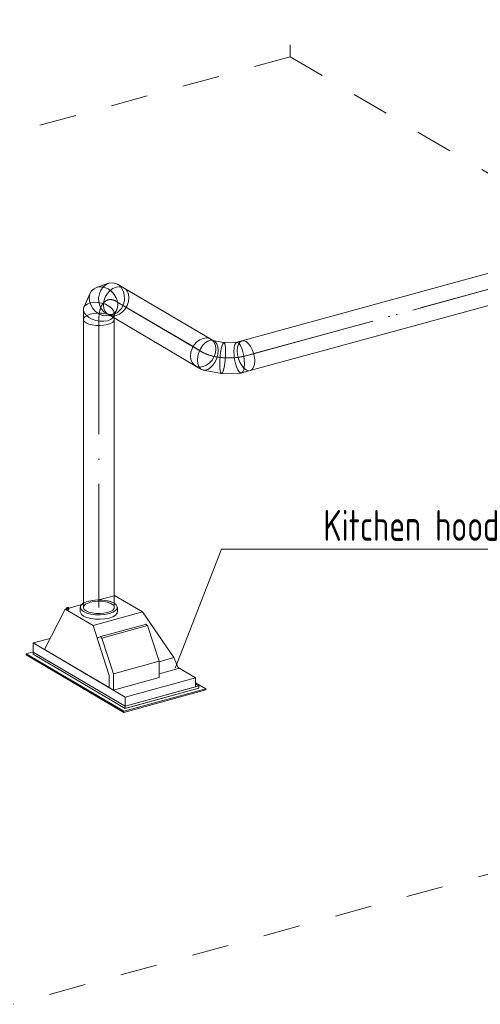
# Model space of a CAD drawing. Header units: millimetres. Extents: x 37142 to 74566, y 2709 to 34045.
# Tile 30 of 58: x 68041 to 69905, y 18163 to 22146. Entities that reach past the tile are written whole.
import ezdxf

# ---------------------------------------------------------------- set-up
doc = ezdxf.new("R2010")
doc.units = ezdxf.units.MM
doc.linetypes.add('ADSK_Осевая', pattern=[700, 500, -100, 0, -100])
doc.linetypes.add('ADSK_Скрыто', pattern=[300, 150, -150])
for name, color, linetype, lineweight in [('G-____-____-SYMB', 111, 'ADSK_Скрыто', 20), ('M-EQPM-___-IDEN', 50, 'Continuous', 20), ('M-EQPM-____-OTLN', 50, 'Continuous', 20), ('M-HVAC-DUCT-CNTR', 70, 'ADSK_Осевая', 20), ('M-HVAC-DUCT-OTLN', 70, 'Continuous', 20)]:
    doc.layers.add(name, color=color, linetype=linetype, lineweight=lineweight)
doc.styles.add('GOST Common_1', font='GOST_Common.ttf', dxfattribs={"width": 0.9, "height": 125})

# ---------------------------------------------------------------- blocks, each defined once
blk = doc.blocks.new('Кухня вытяжка встраиваемая - 702w x 402d x 283h-1604134-3D Вент Right')
at = {"layer": 'M-EQPM-____-OTLN', "color": 171}
for p, q in [((1440.1, 19798.6), (1488.7, 19811.9)), ((1489.2, 19812), (1497.7, 19814.4)), ((1497.9, 19814.4), (1502.8, 19815.8)), ((1502.8, 19815.8), (1503.7, 19816)), ((1382, 19787.1), (1378.5, 19785.1)), ((1488.9, 19792), (1477.2, 19795.1)), ((1502.8, 19785.9), (1498.2, 19788.3))]:
    blk.add_line(p, q, dxfattribs=at)
at = {"layer": 'M-EQPM-____-OTLN', "color": 5}
for p, q in [((1503.7, 19816), (1504.9, 19816.3)), ((1617.6, 19750), (1504.9, 19816.3)), ((1305.7, 19761.8), (1221.2, 19598.2)), ((1305.7, 19761.8), (1310.7, 19763.2)), ((1418.4, 19695.5), (1305.7, 19761.8)), ((1310.4, 19765.7), (1310.4, 19761.1)), ((1320.1, 19765.8), (1372.4, 19780.1)), ((1320.4, 19761.1), (1320.4, 19765.7)), ((1320.4, 19761.2), (1320.4, 19761.1)), ((1366.3, 19768.7), (1366.3, 19750.4)), ((1516.3, 19750.4), (1516.3, 19768.7)), ((1617.6, 19750), (1418.4, 19695.5)), ((1745, 19565.4), (1617.6, 19750)), ((1483.2, 19493.7), (1418.4, 19695.5)), ((1449.1, 19650.6), (1633.9, 19701.2)), ((1453.9, 19644.2), (1638.7, 19694.8)), ((1633.9, 19701.2), (1636.2, 19694.1)), ((1638.7, 19694.8), (1684.9, 19550.8)), ((1244.6, 19643.4), (1176.1, 19624.7)), ((1449.1, 19650.6), (1434.9, 19644.1)), ((1434.9, 19644.1), (1483.2, 19493.7)), ((1451.5, 19643.1), (1449.1, 19650.6)), ((1453.9, 19644.2), (1451.5, 19643.1)), ((1500.1, 19500.2), (1453.9, 19644.2)), ((1547.9, 19405.8), (1176.1, 19624.7)), ((1176.1, 19624.7), (1176.1, 19588.1)), ((1221.2, 19598.2), (1483.2, 19443.9)), ((1176.1, 19589.1), (1146.9, 19581.1)), ((1542.4, 19348.3), (1146.9, 19581.1)), ((1146.9, 19581.1), (1146.9, 19576.5)), ((1146.9, 19576.5), (1542.4, 19343.7)), ((1547.9, 19369.2), (1176.1, 19588.1)), ((1176.1, 19588.1), (1176.1, 19578.9)), ((1176.1, 19588.1), (1547.9, 19369.2)), ((1176.1, 19578.9), (1547.9, 19360)), ((1745, 19565.4), (1684.9, 19549)), ((1764.1, 19520.8), (1745, 19565.4)), ((1684.9, 19550.8), (1500.1, 19500.2)), ((1684.9, 19550.8), (1684.9, 19484.6)), ((1764.1, 19520.8), (1684.9, 19499.2)), ((1762, 19525.6), (1833, 19483.8)), ((1483.2, 19443.9), (1483.2, 19493.7)), ((1483.2, 19493.7), (1483.2, 19443.9)), ((1500.1, 19434), (1500.1, 19500.2)), ((1500.1, 19434), (1684.9, 19484.6)), ((1833, 19483.8), (1547.9, 19405.8)), ((1833, 19483.8), (1833, 19447.2)), ((1483.2, 19443.9), (1500.1, 19434)), ((1542.4, 19348.3), (1874.6, 19439.2)), ((1845.4, 19450.6), (1547.9, 19369.2)), ((1547.9, 19369.2), (1833, 19447.2)), ((1547.9, 19360), (1845.4, 19441.4)), ((1845.4, 19441.4), (1551.3, 19360.9)), ((1592.6, 19372.2), (1845.4, 19441.4)), ((1833, 19463.7), (1874.6, 19439.2)), ((1833, 19457.9), (1845.4, 19450.6)), ((1845.4, 19450.6), (1845.4, 19441.4)), ((1874.6, 19439.2), (1874.6, 19434.6)), ((1874.6, 19434.6), (1542.4, 19343.7)), ((1547.9, 19369.2), (1547.9, 19405.8)), ((1547.9, 19360), (1547.9, 19369.2)), ((1551.3, 19360.9), (1592.6, 19372.2)), ((1542.4, 19343.7), (1542.4, 19348.3))]:
    blk.add_line(p, q, dxfattribs=at)
at = {"layer": 'M-EQPM-____-OTLN', "color": 171}
for points in [[(1476.7, 19795.2, 0), (1473.9, 19795.8, 0), (1455.3, 19798.3, 0), (1435.7, 19798.7, 0), (1416.6, 19797.1, 0), (1401, 19794.1, 0)], [(1389.3, 19790.4, 0), (1384.5, 19788.3, 0), (1382.2, 19787.2, 0)], [(1400.5, 19793.9, 0), (1399.1, 19793.6, 0), (1389.6, 19790.5, 0)], [(1498.1, 19788.4, 0), (1490.3, 19791.5, 0), (1489.1, 19791.9, 0)]]:
    blk.add_polyline3d(points, dxfattribs=at)
at = {"layer": 'M-EQPM-____-OTLN', "color": 5}
for points in [[(1319.5, 19766.8, 0), (1318.7, 19767.2, 0), (1317.6, 19767.5, 0), (1316.3, 19767.6, 0), (1315, 19767.7, 0), (1313.8, 19767.6, 0), (1312.6, 19767.3, 0), (1311.6, 19767, 0), (1310.9, 19766.5, 0), (1310.5, 19766, 0), (1310.4, 19765.5, 0), (1310.7, 19765, 0), (1311.3, 19764.5, 0)], [(1311.3, 19760, 0), (1310.7, 19760.4, 0), (1310.4, 19760.9, 0), (1310.5, 19761.5, 0)], [(1311.3, 19764.5, 0), (1312.2, 19764.1, 0), (1313.2, 19763.9, 0), (1314.5, 19763.7, 0), (1315.8, 19763.7, 0), (1317.1, 19763.8, 0), (1318.2, 19764, 0), (1319.2, 19764.4, 0), (1319.9, 19764.8, 0), (1320.3, 19765.3, 0), (1320.4, 19765.8, 0), (1320.1, 19766.3, 0), (1319.5, 19766.8, 0)], [(1320.3, 19760.7, 0), (1319.9, 19760.2, 0), (1319.2, 19759.8, 0), (1318.2, 19759.4, 0), (1317.1, 19759.2, 0), (1315.8, 19759.1, 0), (1314.5, 19759.1, 0), (1313.2, 19759.3, 0), (1312.2, 19759.6, 0), (1311.3, 19760, 0)], [(1378.5, 19785.1, 0), (1373.8, 19781.7, 0), (1367.7, 19774.3, 0), (1366.6, 19766.4, 0), (1370.6, 19758.7, 0), (1379.4, 19751.7, 0)], [(1379.4, 19751.7, 0), (1392.4, 19745.9, 0), (1408.8, 19741.6, 0), (1427.4, 19739.1, 0), (1447, 19738.7, 0), (1466.1, 19740.3, 0), (1483.6, 19743.8, 0), (1498.2, 19749, 0), (1508.9, 19755.6, 0), (1515, 19763.1, 0), (1516.1, 19770.9, 0), (1512.1, 19778.6, 0), (1503.8, 19785.4, 0)], [(1379.4, 19733.4, 0), (1370.6, 19740.4, 0), (1366.6, 19748.1, 0), (1366.4, 19751.2, 0)], [(1516.1, 19752.6, 0), (1515, 19744.8, 0), (1508.9, 19737.3, 0), (1498.2, 19730.7, 0), (1483.6, 19725.5, 0), (1466.1, 19722, 0), (1447, 19720.3, 0), (1427.4, 19720.8, 0), (1408.8, 19723.2, 0), (1392.4, 19727.5, 0), (1379.4, 19733.4, 0)]]:
    blk.add_polyline3d(points, dxfattribs=at)
blk = doc.blocks.new('ADSK_Отвод_Круглый - Стандарт-1647486-3D Вент Right')
at = {"layer": 'M-HVAC-DUCT-OTLN', "color": 5}
for p, q in [((1480.4, 21079.7), (1431.4, 21062.5)), ((1543.5, 21060.6), (1517.2, 21076.1)), ((1406.7, 21039.9), (1380.8, 20982.1)), ((1378.8, 20973), (1378.8, 20933.7)), ((1468.6, 20959.6), (1480.1, 20952.9)), ((1486.7, 20949.5), (1486, 20949.3)), ((1503.8, 20933.7), (1503.8, 20939.4))]:
    blk.add_line(p, q, dxfattribs=at)
at = {"layer": 'M-HVAC-DUCT-OTLN', "color": 171}
for p, q in [((1523, 21072), (1530, 21065.2)), ((1434.4, 21063.5), (1448.7, 21065.2)), ((1556.5, 21047.6), (1548.9, 21056.7)), ((1394, 20995.6), (1405.9, 21000.4)), ((1406.1, 21000.4), (1420.6, 21002.9)), ((1475.1, 20956.5), (1474, 20956.9)), ((1491.9, 20951.3), (1505.4, 20956)), ((1487.5, 20949.8), (1486.7, 20949.5)), ((1489, 20950.3), (1491.5, 20951.1)), ((1501.2, 20945.3), (1499.3, 20942.2)), ((1500.9, 20941.3), (1503.7, 20935.6)), ((1502.6, 20948.3), (1501.4, 20945.7)), ((1501.9, 20946.7), (1502.6, 20948.3)), ((1503.8, 20944.2), (1503.8, 20948.5)), ((1503.8, 20939.4), (1503.8, 20943.7))]:
    blk.add_line(p, q, dxfattribs=at)
at = {"layer": 'M-HVAC-DUCT-OTLN', "color": 151}
for p, q in [((1530, 21065.2), (1532.9, 21061.5)), ((1533.5, 21060.7), (1540.3, 21047.7)), ((1540.6, 21047.1), (1544.5, 21032)), ((1511.9, 21020.5), (1514.2, 21014.6)), ((1517.9, 20993.3), (1517.8, 20990.6)), ((1545.2, 21015.1), (1544.9, 21011.8)), ((1493, 20978.5), (1500.1, 20969.1)), ((1498.5, 20954.9), (1497.7, 20954.4)), ((1508.4, 20964), (1499.1, 20955.3)), ((1500.3, 20968.7), (1503.5, 20959.4)), ((1502.6, 20948.3), (1504.4, 20952.1)), ((1503.8, 20952.8), (1503.8, 20955.7)), ((1503.8, 20948.5), (1503.8, 20952.5)), ((1504.4, 20952.1), (1513.7, 20972.9)), ((1515, 20976), (1508.4, 20964.2)), ((1517.8, 20990.1), (1515.1, 20976.6)), ((1489.9, 20950.6), (1487.5, 20949.8)), ((1489.7, 20949.6), (1492.8, 20948)), ((1493, 20947.8), (1499.3, 20943.1))]:
    blk.add_line(p, q, dxfattribs=at)
at = {"layer": 'M-HVAC-DUCT-OTLN', "color": 7}
for p, q in [((1497.7, 20954.4), (1491.6, 20951.3)), ((1487.1, 20950.8), (1488.2, 20950.3)), ((1488.4, 20950.2), (1489.7, 20949.6)), ((1491.3, 20951.1), (1489.9, 20950.6)), ((1503.4, 20951.2), (1502.8, 20949))]:
    blk.add_line(p, q, dxfattribs=at)
at = {"layer": 'M-HVAC-DUCT-OTLN', "color": 5}
for points in [[(1441.3, 21003.7, 0), (1440.6, 21020.4, 0), (1443.5, 21037, 0), (1449.7, 21052.2, 0), (1458.9, 21065.2, 0), (1470.4, 21074.8, 0), (1483.5, 21080.6, 0)], [(1483.5, 21080.6, 0), (1497.1, 21082.2, 0), (1510.5, 21079.3, 0), (1522.7, 21072.2, 0)], [(1408.6, 20992.3, 0), (1403.7, 21007.5, 0), (1402.6, 21022.7, 0), (1405.5, 21036.8, 0), (1412.1, 21048.8, 0), (1422, 21057.9, 0), (1434.4, 21063.5, 0)], [(1511.8, 21064, 0), (1498.4, 21058.4, 0), (1486, 21049.2, 0), (1475.3, 21037.2, 0), (1467, 21023.1, 0), (1461.9, 21007.9, 0), (1460.1, 20992.6, 0)], [(1548.3, 21057.2, 0), (1537.6, 21063.4, 0), (1525.1, 21065.7, 0), (1511.8, 21064, 0)], [(1486, 20949.3, 0), (1471.7, 20947.6, 0), (1456.7, 20949.9, 0), (1441.9, 20956, 0), (1428.4, 20965.6, 0), (1417, 20978, 0), (1408.6, 20992.3, 0)], [(1474, 20956.9, 0), (1463.1, 20963.4, 0), (1452.9, 20974.2, 0), (1445.5, 20987.9, 0), (1441.3, 21003.7, 0)], [(1460.1, 20992.6, 0), (1461.9, 20978.3, 0), (1467, 20965.9, 0), (1475.3, 20956.3, 0), (1484.8, 20950.5, 0)], [(1389.7, 20950.2, 0), (1382.4, 20960.1, 0), (1379, 20970.2, 0), (1379.9, 20979.9, 0), (1381.1, 20982.8, 0)], [(1389.7, 20919.6, 0), (1382.4, 20925.4, 0), (1379, 20931.8, 0), (1378.9, 20934.4, 0)], [(1476.6, 20928.3, 0), (1462, 20925.9, 0), (1446, 20926.1, 0), (1429.7, 20928.9, 0), (1414.2, 20934.1, 0), (1400.6, 20941.4, 0), (1389.7, 20950.2, 0)], [(1476.6, 20913, 0), (1462, 20910, 0), (1446, 20908.7, 0), (1429.7, 20909, 0), (1414.2, 20911.1, 0), (1400.6, 20914.7, 0), (1389.7, 20919.6, 0)], [(1499.3, 20942.2, 0), (1497.7, 20940.2, 0), (1488.7, 20933.2, 0), (1476.6, 20928.3, 0)], [(1503.7, 20935.6, 0), (1502.8, 20929, 0), (1497.7, 20922.8, 0), (1488.7, 20917.3, 0), (1476.6, 20913, 0)]]:
    blk.add_polyline3d(points, dxfattribs=at)
at = {"layer": 'M-HVAC-DUCT-OTLN', "color": 171}
for points in [[(1448.8, 21065.2, 0), (1463.7, 21062.9, 0), (1478.5, 21056.8, 0), (1487.7, 21050.7, 0)], [(1563.4, 21020.9, 0), (1561.6, 21035.2, 0), (1556.7, 21047.2, 0)], [(1381.1, 20982.8, 0), (1385, 20988.5, 0), (1393.7, 20995.4, 0)], [(1420.7, 21002.9, 0), (1436.7, 21002.7, 0), (1453, 20999.9, 0), (1460.8, 20997.6, 0)], [(1545.5, 20972.7, 0), (1548.3, 20976.2, 0), (1556.5, 20990.4, 0), (1561.6, 21005.6, 0), (1563.4, 21020.9, 0)], [(1378.9, 20934.4, 0), (1379.9, 20938.4, 0), (1385, 20944.6, 0), (1394, 20950.1, 0), (1406.1, 20954.4, 0)], [(1406.5, 20954.5, 0), (1420.7, 20957.4, 0), (1436.7, 20958.7, 0), (1453, 20958.4, 0), (1468.5, 20956.3, 0), (1480.7, 20953.2, 0)], [(1511.8, 20949.5, 0), (1525.1, 20955.1, 0), (1537.6, 20964.2, 0), (1545.4, 20972.6, 0)], [(1484.8, 20950.5, 0), (1486, 20950.1, 0), (1498.4, 20947.8, 0), (1511.8, 20949.5, 0)]]:
    blk.add_polyline3d(points, dxfattribs=at)
at = {"layer": 'M-HVAC-DUCT-OTLN', "color": 151}
for points in [[(1487.7, 21050.7, 0), (1492, 21047.2, 0), (1495.2, 21044.3, 0)], [(1495.4, 21044.1, 0), (1503.4, 21034.8, 0), (1511.9, 21020.5, 0)], [(1544.5, 21032, 0), (1545.2, 21015.2, 0), (1545.2, 21015.2, 0)], [(1460.8, 20997.6, 0), (1468.5, 20994.7, 0), (1482.1, 20987.4, 0), (1493, 20978.5, 0)], [(1514.3, 21014.5, 0), (1516.8, 21005.3, 0), (1517.9, 20993.4, 0)], [(1544.9, 21011.5, 0), (1542.3, 20998.7, 0), (1536.1, 20983.4, 0), (1534.1, 20980, 0)], [(1502.3, 20955, 0), (1488.6, 20953.5, 0), (1475.4, 20956.3, 0)], [(1533.9, 20979.7, 0), (1526.9, 20970.5, 0), (1515.4, 20960.8, 0), (1502.3, 20955, 0)], [(1499.5, 20942.9, 0), (1500.3, 20942, 0), (1500.9, 20941.3, 0)]]:
    blk.add_polyline3d(points, dxfattribs=at)
at = {"layer": 'M-HVAC-DUCT-OTLN', "color": 7}
for points in [[(1481.2, 20953, 0), (1482.1, 20952.7, 0), (1487.1, 20950.8, 0)], [(1503.5, 20959.4, 0), (1503.7, 20958.6, 0), (1503.7, 20953, 0)]]:
    blk.add_polyline3d(points, dxfattribs=at)
blk = doc.blocks.new('ADSK_Отвод_Круглый - Стандарт-V20-3D Вент Right')
at = {"layer": 'M-HVAC-DUCT-OTLN', "color": 5}
for p, q in [((1908.1, 20845.9), (1895, 20853.6)), ((1947.8, 20839.6), (1900.7, 20848.8)), ((2000.8, 20841.3), (1947.4, 20839.7)), ((2020.5, 20846.9), (1999.3, 20841.1)), ((1831.6, 20745.9), (1856.3, 20731.4)), ((1863.7, 20728.6), (1937.3, 20714.4)), ((1937.7, 20714.3), (2018, 20716.7)), ((2019.4, 20717), (2053.5, 20726.3))]:
    blk.add_line(p, q, dxfattribs=at)
at = {"layer": 'M-HVAC-DUCT-OTLN', "color": 171}
for p, q in [((1900.1, 20850), (1902.5, 20847.8)), ((1902.7, 20847.6), (1907.8, 20841)), ((1912, 20843.1), (1903.3, 20848.1)), ((1951.1, 20835.5), (1948.8, 20839.2)), ((1953, 20827.7), (1951.2, 20835.2)), ((2008.6, 20837.1), (2011.9, 20841.5)), ((2012.1, 20841.7), (2019.4, 20846.5)), ((1954.1, 20817.1), (1953, 20827.7)), ((1954.6, 20802.5), (1954.2, 20816.5)), ((1876.5, 20748), (1863.3, 20742.5)), ((1942.6, 20719.8), (1945.6, 20728.2)), ((1945.7, 20728.3), (1948.6, 20740.2)), ((2045.9, 20726), (2037, 20729.3)), ((2053.4, 20726.3), (2046.1, 20725.9))]:
    blk.add_line(p, q, dxfattribs=at)
at = {"layer": 'M-HVAC-DUCT-OTLN', "color": 5}
for points in [[(1811.7, 20785.6, 0), (1813.5, 20800.9, 0), (1818.6, 20816.2, 0), (1826.8, 20830.3, 0), (1837.5, 20842.3, 0), (1850, 20851.4, 0), (1863.3, 20857, 0)], [(1882.2, 20845.9, 0), (1871.3, 20838.9, 0), (1861.1, 20828.4, 0), (1852.4, 20815.2, 0), (1845.7, 20800.2, 0), (1841.4, 20784.5, 0), (1840, 20769, 0)], [(1863.3, 20857, 0), (1876.7, 20858.7, 0), (1889.1, 20856.4, 0), (1899.8, 20850.2, 0)], [(1903.3, 20848.1, 0), (1893.1, 20849.1, 0), (1882.2, 20845.9, 0)], [(1942.6, 20834.2, 0), (1939.4, 20825.7, 0), (1936.5, 20813.8, 0), (1934.1, 20799.4, 0), (1932.1, 20783.5, 0), (1930.9, 20767.2, 0), (1930.5, 20751.5, 0)], [(1948.6, 20839.3, 0), (1945.7, 20838.9, 0), (1942.6, 20834.2, 0)], [(1998.7, 20840.8, 0), (2003.8, 20840.7, 0), (2009.4, 20836.3, 0)], [(2009.4, 20836.3, 0), (2014.9, 20828, 0), (2020, 20816.3, 0), (2024.5, 20802.2, 0), (2027.9, 20786.4, 0), (2030, 20770.2, 0), (2030.7, 20754.5, 0)], [(2019.4, 20846.5, 0), (2027.9, 20847.2, 0), (2037, 20843.8, 0)], [(2037, 20843.8, 0), (2046.1, 20836.5, 0), (2054.6, 20825.8, 0), (2061.9, 20812.4, 0), (2067.5, 20797.3, 0), (2071, 20781.4, 0), (2072.2, 20765.9, 0)], [(1836.4, 20743.6, 0), (1826.8, 20749.3, 0), (1818.6, 20758.9, 0), (1813.5, 20771.3, 0), (1811.7, 20785.6, 0)], [(1840, 20769, 0), (1841.4, 20754.8, 0), (1845.7, 20743, 0), (1852.4, 20734.3, 0), (1861.1, 20729.3, 0), (1864.7, 20728.4, 0)], [(2030.7, 20754.5, 0), (2030, 20740.5, 0), (2027.9, 20729.2, 0), (2024.5, 20721.2, 0), (2020, 20717.2, 0), (2016.4, 20716.9, 0)], [(2072.2, 20765.9, 0), (2071, 20751.8, 0), (2067.5, 20740, 0), (2061.9, 20731.5, 0), (2054.6, 20726.7, 0), (2053.5, 20726.3, 0)], [(1930.5, 20751.5, 0), (1930.9, 20737.5, 0), (1932.1, 20726.3, 0), (1934.1, 20718.5, 0), (1936.5, 20714.7, 0), (1938.6, 20714.6, 0)]]:
    blk.add_polyline3d(points, dxfattribs=at)
at = {"layer": 'M-HVAC-DUCT-OTLN', "color": 171}
for points in [[(1908, 20840.6, 0), (1913.2, 20828.2, 0), (1915, 20814.2, 0)], [(1924.4, 20808.4, 0), (1923, 20822.5, 0), (1918.7, 20834.3, 0), (1912.5, 20842.7, 0)], [(1988, 20803.5, 0), (1988.7, 20817.5, 0), (1990.8, 20828.9, 0), (1994.2, 20836.8, 0), (1997.7, 20840.4, 0)], [(2001.8, 20807.3, 0), (2003, 20821.4, 0), (2006.5, 20833.2, 0), (2008.2, 20836.5, 0)], [(1882.2, 20731.4, 0), (1893.1, 20738.5, 0), (1903.3, 20748.9, 0), (1912, 20762.1, 0), (1918.7, 20777.1, 0), (1923, 20792.9, 0), (1924.4, 20808.4, 0)], [(1915, 20813.9, 0), (1913.2, 20798.6, 0), (1908.2, 20783.8, 0)], [(1948.6, 20740.5, 0), (1951.1, 20754.6, 0), (1953, 20770.5, 0), (1954.2, 20786.8, 0), (1954.6, 20802.5, 0)], [(2009.4, 20721.8, 0), (2003.8, 20730.1, 0), (1998.7, 20741.7, 0), (1994.2, 20755.9, 0), (1990.8, 20771.6, 0), (1988.7, 20787.9, 0), (1988, 20803.5, 0)], [(2024.9, 20740, 0), (2019.4, 20747.4, 0), (2012.1, 20760.8, 0), (2006.5, 20775.9, 0), (2003, 20791.8, 0), (2001.8, 20807.3, 0)], [(1908, 20783.4, 0), (1899.8, 20769.3, 0), (1889.1, 20757.3, 0), (1876.7, 20748.1, 0)], [(1863.3, 20742.5, 0), (1850, 20740.8, 0), (1837.5, 20743.1, 0), (1836.4, 20743.6, 0)], [(1864.7, 20728.4, 0), (1871.3, 20728.3, 0), (1881.8, 20731.3, 0)], [(1938.8, 20714.7, 0), (1939.4, 20715.1, 0), (1942.3, 20719.3, 0)], [(2016.4, 20716.9, 0), (2014.9, 20717.4, 0), (2009.4, 20721.8, 0)], [(2037, 20729.3, 0), (2027.9, 20736.7, 0), (2025.3, 20739.5, 0)]]:
    blk.add_polyline3d(points, dxfattribs=at)
blk = doc.blocks.new('ADSK_M_Оборудование - ADSK_Наименование_25-431939-3D Вент Right')
at = {"layer": 'M-EQPM-___-IDEN'}
blk.add_line((5550.6, 27663), (6800.6, 27663), dxfattribs=at)

msp = doc.modelspace()

# ---------------------------------------------------------------- linework, layer by layer
at = {"layer": 'G-____-____-SYMB'}
for p, q in [((69136.1, 34044.7), (69136.1, 21996)), ((69136.1, 21996), (63926.4, 20570)), ((69136.1, 21996), (73225.1, 19589)), ((73225.1, 19589), (68015.4, 18162.9))]:
    msp.add_line(p, q, dxfattribs=at)
at = {"layer": 'M-EQPM-___-IDEN'}
for p, q in [((68671, 19522.4), (68858.7, 20003.6)), ((68858.7, 20003.6), (69078.9, 20003.6))]:
    msp.add_line(p, q, dxfattribs=at)
at = {"layer": 'M-HVAC-DUCT-CNTR', "color": 171}
for p, q in [((68957.4, 20786.6), (71712.7, 21540.8)), ((68988.3, 20795.1), (71712.7, 21540.8)), ((68432.1, 21006.7), (68783.1, 20800.1)), ((68432.1, 21006.7), (68743.3, 20823.6)), ((68361.7, 19768.7), (68361.7, 20933.7)), ((68361.7, 19768.7), (68361.7, 20908.8))]:
    msp.add_line(p, q, dxfattribs=at)
at = {"layer": 'M-HVAC-DUCT-CNTR', "color": 151}
for p, q in [((68361.7, 20908.8), (68361.7, 20933.7)), ((68743.3, 20823.6), (68783.1, 20800.1)), ((68957.4, 20786.6), (68988.3, 20795.1))]:
    msp.add_line(p, q, dxfattribs=at)
at = {"layer": 'M-HVAC-DUCT-CNTR', "color": 171}
for centre, major_axis, ratio, start_param, end_param in [((68432.1, 20892.2), (-33, 120.6), 0.516006, 0.331272, 1.083054), ((68886.9, 20828), (125, 0), 0.401424, 3.740078, 5.310874)]:
    msp.add_ellipse(centre, major_axis=major_axis, ratio=ratio, start_param=start_param, end_param=end_param, dxfattribs=at)
at = {"layer": 'M-HVAC-DUCT-CNTR', "color": 151}
msp.add_ellipse((68432.1, 20892.2), major_axis=(-33, 120.6), ratio=0.516006, start_param=5.795443, end_param=6.614457, dxfattribs=at)
at = {"layer": 'M-HVAC-DUCT-OTLN', "color": 5}
for p, q in [((71696.2, 21601.1), (68940.9, 20846.9)), ((68973.9, 20726.3), (71729.2, 21480.5)), ((68815.4, 20853.6), (68463.8, 21060.6)), ((68400.4, 20952.9), (68752, 20745.9)), ((68299.2, 20933.7), (68299.2, 19768.7)), ((68424.2, 19768.7), (68424.2, 20933.7))]:
    msp.add_line(p, q, dxfattribs=at)
at = {"layer": 'M-HVAC-DUCT-OTLN', "color": 171}
for p, q in [((68469.2, 21056.7), (68476.8, 21047.6)), ((68424, 20935.6), (68421.2, 20941.3)), ((68822.8, 20847.8), (68820.4, 20850)), ((68828.1, 20841), (68823, 20847.6)), ((68932.2, 20841.5), (68928.9, 20837.1)), ((68939.8, 20846.5), (68932.5, 20841.7)), ((68783.7, 20742.5), (68796.8, 20748)), ((68957.4, 20729.3), (68966.3, 20726)), ((68966.5, 20725.9), (68973.7, 20726.3)), ((68321, 19787.7), (68326.5, 19789.4)), ((68409.6, 19784.8), (68413.3, 19782.8)), ((68413.3, 19782.8), (68418.5, 19779.2)), ((68423.5, 19772.3), (68424, 19770.6))]:
    msp.add_line(p, q, dxfattribs=at)
at = {"layer": 'M-HVAC-DUCT-OTLN', "color": 7}
for p, q in [((68408.5, 20950.3), (68407.5, 20950.8)), ((68410, 20949.6), (68408.7, 20950.2))]:
    msp.add_line(p, q, dxfattribs=at)
at = {"layer": 'M-HVAC-DUCT-OTLN', "color": 151}
for p, q in [((68413.1, 20948), (68410, 20949.6)), ((68419.6, 20943.1), (68413.3, 20947.8))]:
    msp.add_line(p, q, dxfattribs=at)
at = {"layer": 'M-HVAC-DUCT-OTLN', "color": 5}
for points in [[(68380.5, 20992.6, 0), (68382.2, 21007.9, 0), (68387.4, 21023.1, 0), (68395.6, 21037.2, 0), (68406.3, 21049.2, 0), (68418.7, 21058.4, 0), (68432.1, 21064, 0)], [(68432.1, 21064, 0), (68445.5, 21065.7, 0), (68457.9, 21063.4, 0), (68468.6, 21057.2, 0)], [(68405.2, 20950.5, 0), (68395.6, 20956.3, 0), (68387.4, 20965.9, 0), (68382.2, 20978.3, 0), (68380.5, 20992.6, 0)], [(68299.2, 20934.4, 0), (68299.3, 20931.8, 0), (68302.7, 20925.4, 0), (68310, 20919.6, 0)], [(68310, 20919.6, 0), (68320.9, 20914.7, 0), (68334.6, 20911.1, 0), (68350.1, 20909, 0), (68366.4, 20908.7, 0), (68382.3, 20910, 0), (68396.9, 20913, 0)], [(68396.9, 20913, 0), (68409.1, 20917.3, 0), (68418, 20922.8, 0), (68423.1, 20929, 0), (68424, 20935.6, 0)], [(68783.7, 20857, 0), (68770.3, 20851.4, 0), (68757.8, 20842.3, 0), (68747.1, 20830.3, 0), (68738.9, 20816.2, 0), (68733.8, 20800.9, 0), (68732, 20785.6, 0)], [(68820.2, 20850.2, 0), (68809.5, 20856.4, 0), (68797, 20858.7, 0), (68783.7, 20857, 0)], [(68957.4, 20843.8, 0), (68948.2, 20847.2, 0), (68939.8, 20846.5, 0)], [(68992.6, 20765.9, 0), (68991.4, 20781.4, 0), (68987.9, 20797.3, 0), (68982.3, 20812.4, 0), (68975, 20825.8, 0), (68966.5, 20836.5, 0), (68957.4, 20843.8, 0)], [(68732, 20785.6, 0), (68733.8, 20771.3, 0), (68738.9, 20758.9, 0), (68747.1, 20749.3, 0), (68756.7, 20743.6, 0)], [(68973.9, 20726.3, 0), (68975, 20726.7, 0), (68982.3, 20731.5, 0), (68987.9, 20740, 0), (68991.4, 20751.8, 0), (68992.6, 20765.9, 0)], [(68310, 19754.6, 0), (68302.7, 19760.4, 0), (68299.3, 19766.8, 0), (68299.2, 19769.5, 0)], [(68424, 19770.6, 0), (68423.1, 19764, 0), (68418, 19757.8, 0), (68409.1, 19752.3, 0), (68396.9, 19748, 0)], [(68396.9, 19748, 0), (68382.3, 19745, 0), (68366.4, 19743.7, 0), (68350.1, 19744, 0), (68334.6, 19746.1, 0), (68320.9, 19749.7, 0), (68310, 19754.6, 0)]]:
    msp.add_polyline3d(points, dxfattribs=at)
at = {"layer": 'M-HVAC-DUCT-OTLN', "color": 171}
for points in [[(68477.1, 21047.2, 0), (68482, 21035.2, 0), (68483.7, 21020.9, 0)], [(68483.7, 21020.9, 0), (68482, 21005.6, 0), (68476.8, 20990.4, 0), (68468.6, 20976.2, 0), (68465.9, 20972.7, 0)], [(68326.5, 20954.4, 0), (68314.3, 20950.1, 0), (68305.4, 20944.6, 0), (68300.3, 20938.4, 0), (68299.2, 20934.4, 0)], [(68401.1, 20953.2, 0), (68388.8, 20956.3, 0), (68373.3, 20958.4, 0), (68357, 20958.7, 0), (68341, 20957.4, 0), (68326.8, 20954.5, 0)], [(68465.8, 20972.6, 0), (68457.9, 20964.2, 0), (68445.5, 20955.1, 0), (68432.1, 20949.5, 0)], [(68432.1, 20949.5, 0), (68418.7, 20947.8, 0), (68406.3, 20950.1, 0), (68405.2, 20950.5, 0)], [(68835.3, 20814.2, 0), (68833.5, 20828.2, 0), (68828.4, 20840.6, 0)], [(68928.6, 20836.5, 0), (68926.9, 20833.2, 0), (68923.3, 20821.4, 0), (68922.1, 20807.3, 0)], [(68828.5, 20783.8, 0), (68833.5, 20798.6, 0), (68835.3, 20813.9, 0)], [(68922.1, 20807.3, 0), (68923.3, 20791.8, 0), (68926.9, 20775.9, 0), (68932.5, 20760.8, 0), (68939.8, 20747.4, 0), (68945.2, 20740, 0)], [(68797, 20748.1, 0), (68809.5, 20757.3, 0), (68820.2, 20769.3, 0), (68828.4, 20783.4, 0)], [(68756.7, 20743.6, 0), (68757.8, 20743.1, 0), (68770.3, 20740.8, 0), (68783.7, 20742.5, 0)], [(68945.6, 20739.5, 0), (68948.2, 20736.7, 0), (68957.4, 20729.3, 0)], [(68299.2, 19769.5, 0), (68300.3, 19773.3, 0), (68302.2, 19776.4, 0)], [(68302.3, 19776.5, 0), (68305.4, 19779.6, 0), (68309.6, 19782.6, 0)], [(68309.9, 19782.7, 0), (68314.3, 19785, 0), (68320.5, 19787.6, 0)], [(68326.5, 19789.4, 0), (68341, 19792.4, 0), (68357, 19793.7, 0), (68373.3, 19793.3, 0), (68388.8, 19791.3, 0), (68397.2, 19789.3, 0)], [(68397.6, 19789.2, 0), (68402.4, 19787.7, 0), (68409.4, 19784.9, 0)], [(68418.5, 19779.1, 0), (68420.7, 19777, 0), (68423.5, 19772.3, 0)]]:
    msp.add_polyline3d(points, dxfattribs=at)
at = {"layer": 'M-HVAC-DUCT-OTLN', "color": 7}
msp.add_polyline3d([(68407.4, 20950.8, 0), (68402.4, 20952.7, 0), (68401.5, 20953, 0)], dxfattribs=at)
at = {"layer": 'M-HVAC-DUCT-OTLN', "color": 151}
msp.add_polyline3d([(68421.2, 20941.3, 0), (68420.7, 20942, 0), (68419.8, 20942.9, 0)], dxfattribs=at)

# ---------------------------------------------------------------- block references
at = {"layer": 'M-EQPM-___-IDEN'}
msp.add_blockref('ADSK_M_Оборудование - ADSK_Наименование_25-431939-3D Вент Right', (63528.2, -7659.3), dxfattribs=at)
at = {"layer": 'M-EQPM-____-OTLN', "color": 5}
msp.add_blockref('Кухня вытяжка встраиваемая - 702w x 402d x 283h-1604134-3D Вент Right', (66920.3, 0), dxfattribs=at)
at = {"layer": 'M-HVAC-DUCT-OTLN', "color": 5}
for name in ['ADSK_Отвод_Круглый - Стандарт-1647486-3D Вент Right', 'ADSK_Отвод_Круглый - Стандарт-V20-3D Вент Right']:
    msp.add_blockref(name, (66920.3, 0), dxfattribs=at)

# ---------------------------------------------------------------- texts
at = {"layer": 'M-EQPM-___-IDEN', "lineweight": 9, "insert": (69268.6, 20162.6), "char_height": 125, "width": 1042.595, "attachment_point": 1, "style": 'GOST Common_1'}
msp.add_mtext('Kitchen hood', dxfattribs=at)

doc.saveas('drawing.dxf')
